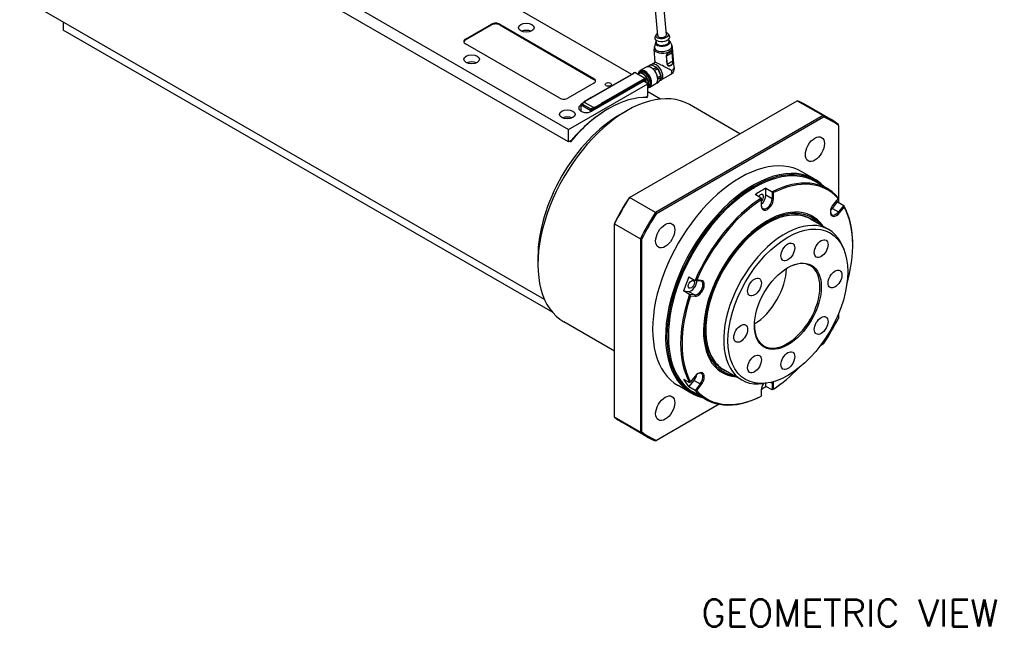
# Model space of a CAD drawing. Extents: x 0 to 1685, y -10 to 1188.
# Tile 10 of 23: x 1082 to 1337, y 813 to 972. Entities that reach past the tile are written whole.
import ezdxf

# ---------------------------------------------------------------- set-up
doc = ezdxf.new("R2010")
doc.units = 0
doc.header["$LTSCALE"] = 25.4
doc.layers.get('0').update_dxf_attribs({"linetype": 'CONTINUOUS'})
doc.layers.add('ATA-TEXT', color=7, linetype='CONTINUOUS', lineweight=25)
doc.styles.get("Standard").update_dxf_attribs({"font": 'simplex.shx'})

msp = doc.modelspace()

# ---------------------------------------------------------------- linework, layer by layer
for p, q in [((1224.2286506, 940.4184576), (1093.4138961, 1015.9443913)), ((1102.4295075, 1014.005212), (1224.2286506, 943.6844439)), ((1240.5481726, 957.9407644), (1186.2222749, 989.305836)), ((1218.0046697, 899.5728995), (1082.1262067, 978.0223667)), ((1247.3014324, 967.968698), (1246.5506195, 976.5209879)), ((1249.5428116, 968.1654706), (1248.7919986, 976.7177605)), ((1093.4138961, 971.5054162), (1093.4138961, 969.4040862)), ((1220.037578, 896.2978694), (1093.4138961, 969.4040862)), ((1197.5353696, 967.0566586), (1204.252884, 970.9350173)), ((1197.5353696, 966.8525344), (1204.252884, 970.7308932)), ((1204.252884, 970.9350173), (1204.252884, 970.7308932)), ((1206.3742044, 970.7308932), (1206.3742044, 970.9350173)), ((1206.3742044, 970.9350173), (1230.7693883, 956.8504513)), ((1206.3742044, 970.7308932), (1230.7693883, 956.6463271)), ((1197.5353696, 966.8525344), (1197.5353696, 967.0566586)), ((1246.7430243, 966.1963622), (1246.4193677, 965.0878591)), ((1246.7719896, 968.0938813), (1246.5820121, 967.4564591)), ((1246.9074564, 966.1673786), (1246.8523946, 966.7945717)), ((1250.042344, 968.3809886), (1250.3404792, 967.7864182)), ((1250.2446209, 966.4603512), (1250.1895591, 967.0875443)), ((1250.4014877, 966.5175419), (1250.9133377, 965.4823887)), ((1221.9305536, 951.7473477), (1197.5353696, 965.8319137)), ((1246.6558983, 961.0286408), (1246.3557814, 964.4471839)), ((1249.5539724, 962.7407465), (1251.0202602, 963.5873081)), ((1251.0202602, 963.5873081), (1251.2124831, 961.3977543)), ((1251.2369827, 961.4198683), (1251.0447599, 963.6094221)), ((1251.5409044, 959.6989293), (1251.0875819, 964.8625927)), ((1246.6597879, 961.0308864), (1245.7569559, 960.5096362)), ((1249.5140198, 962.7256489), (1249.7062426, 960.5360951)), ((1249.7461952, 960.5511927), (1249.5539724, 962.7407465)), ((1249.7461952, 960.5511927), (1251.2124831, 961.3977543)), ((1241.0681473, 958.3226216), (1241.35099, 958.4859209)), ((1241.0931473, 958.3201451), (1241.37599, 958.4834445)), ((1241.37599, 958.4834445), (1244.1337065, 956.8912761)), ((1241.40099, 958.4859209), (1244.1587065, 956.8937526)), ((1242.8862191, 958.4192028), (1242.4973104, 958.1946662)), ((1244.29792, 959.811599), (1242.7069298, 958.8930403)), ((1244.5868154, 959.9185416), (1245.2550917, 960.3043712)), ((1245.5811808, 960.3906296), (1244.7961698, 959.9374032)), ((1245.5811808, 960.3906296), (1246.9445604, 959.7715925)), ((1246.122935, 959.2972269), (1246.9445604, 959.7715925)), ((1247.3134995, 959.3697594), (1246.4913536, 958.8950932)), ((1247.3134995, 959.3697594), (1248.1212723, 957.6240672)), ((1248.1261592, 957.668551), (1247.3357599, 959.376697)), ((1230.0829922, 951.8986897), (1241.113858, 958.267363)), ((1230.0976369, 951.8902346), (1241.163858, 958.2793203)), ((1243.6740871, 956.1360168), (1230.2390582, 948.3792993)), ((1230.7693883, 956.8504513), (1230.7693883, 956.6463271)), ((1243.7801531, 956.7688016), (1232.6785496, 950.3592879)), ((1232.763932, 950.3269337), (1243.7801531, 956.687152)), ((1232.7846426, 950.0939421), (1243.6740871, 956.3809658)), ((1232.7992873, 950.1840468), (1243.7271201, 956.493234)), ((1232.7992873, 950.143222), (1243.6387317, 956.4013782)), ((1241.0431473, 958.2793203), (1241.0431473, 958.2265382)), ((1241.057792, 958.2349933), (1241.057792, 958.2589079)), ((1241.057792, 958.2589079), (1241.0785027, 958.2469506)), ((1241.163858, 958.2793203), (1241.0931473, 958.3201451)), ((1242.5223104, 958.151365), (1242.2513842, 957.9949456)), ((1243.6387317, 956.4013782), (1243.6740871, 956.3809658)), ((1243.6990871, 956.3834422), (1243.6637317, 956.4038546)), ((1244.7347472, 955.5236443), (1243.6740871, 956.1360168)), ((1243.7094424, 956.3605533), (1243.7094424, 956.1156044)), ((1243.7447978, 956.095192), (1243.7447978, 956.4830278)), ((1243.7447978, 956.4830278), (1243.7801531, 956.4626154)), ((1243.7801531, 956.7688016), (1243.7801531, 956.687152)), ((1243.8508638, 956.7279768), (1243.7801531, 956.7688016)), ((1243.7801531, 956.4626154), (1243.7801531, 956.687152)), ((1243.7801531, 956.687152), (1243.8155084, 956.6667396)), ((1243.8155084, 956.6667396), (1243.8155084, 956.0543671)), ((1244.1337065, 956.8912761), (1243.8508638, 956.7279768)), ((1243.8862191, 956.6667396), (1244.1690618, 956.8300389)), ((1243.8862191, 956.0135423), (1243.8862191, 956.6667396)), ((1244.1690618, 956.8300389), (1244.1690618, 955.850243)), ((1244.1837065, 955.8417879), (1244.1837065, 956.8504513)), ((1247.0349828, 955.6781913), (1247.6085153, 956.0093205)), ((1247.2999856, 957.1498971), (1248.1212723, 957.6240672)), ((1248.1641222, 957.1359757), (1247.3449734, 956.6630399)), ((1248.1641222, 957.1359757), (1247.6085153, 956.0093205)), ((1250.5480352, 957.7909395), (1248.1319559, 956.3960155)), ((1248.1642151, 957.2382872), (1248.1642151, 957.1566375)), ((1230.7693883, 955.6257064), (1224.0518739, 951.7473477)), ((1224.2286506, 943.6844439), (1244.7347472, 955.5236443)), ((1244.7347472, 952.257658), (1244.7347472, 955.5236443)), ((1244.8862191, 954.9551012), (1244.7347472, 954.8676488)), ((1248.0046697, 951.5344238), (1244.7347472, 953.4223144)), ((1246.79792, 955.4814719), (1245.2069298, 954.5629133)), ((1228.3462913, 950.8003464), (1228.1695146, 950.6982843)), ((1228.2445146, 950.8900263), (1228.2445146, 950.7415856)), ((1228.2591592, 950.8696138), (1228.2591592, 950.7500407)), ((1228.2591592, 950.8696138), (1228.3652253, 950.8083766)), ((1228.2695146, 950.9333275), (1230.0019262, 951.9335358)), ((1228.2945146, 950.9308511), (1230.0269262, 951.9310594)), ((1228.5066466, 950.8083766), (1228.2945146, 950.9308511)), ((1228.2945146, 950.6859021), (1228.5066466, 950.8083766)), ((1230.0269262, 951.9310594), (1230.0976369, 951.8902346)), ((1240.0006158, 926.0501293), (1283.4100042, 951.1125513)), ((1244.7347472, 952.257658), (1244.261535, 951.9844488)), ((1244.4252898, 952.0789927), (1244.6020665, 951.9769306)), ((1283.4100042, 951.1125513), (1290.1275186, 947.2341926)), ((1227.4081185, 948.4609489), (1227.4081185, 948.3807525)), ((1227.4106311, 950.0122924), (1227.4151895, 950.0149242)), ((1227.4106311, 950.0122924), (1227.4106311, 948.4813613)), ((1227.4151895, 950.110272), (1227.4151895, 948.4609489)), ((1227.4813418, 948.3404207), (1227.4813418, 948.3588869)), ((1227.6512157, 948.2608101), (1227.4813418, 948.3588869)), ((1227.4884129, 948.3588869), (1227.4884129, 950.0082099)), ((1227.4884129, 950.0082099), (1229.8147942, 948.6650731)), ((1227.4884129, 948.3588869), (1227.675873, 948.2506567)), ((1227.5401895, 950.3267784), (1228.1730501, 950.6921606)), ((1228.2980501, 950.6797784), (1227.6651895, 950.3143962)), ((1227.6651895, 950.3143962), (1229.9915709, 948.9712593)), ((1230.627967, 949.3386827), (1228.2945146, 950.6859021)), ((1230.6244314, 949.3366415), (1228.2980501, 950.6797784)), ((1229.8147942, 948.6650731), (1229.8147942, 948.192468)), ((1229.9915709, 948.9712593), (1230.6244314, 949.3366415)), ((1230.8012081, 949.0304553), (1230.1683476, 948.6650731)), ((1230.1683476, 948.6650731), (1230.1683476, 948.3404207)), ((1230.840099, 949.4611572), (1230.627967, 949.3386827)), ((1230.8012081, 948.7038567), (1230.8012081, 949.0304553)), ((1230.8047437, 949.0324965), (1230.9815204, 949.1345586)), ((1230.8047437, 949.0324965), (1230.8047437, 948.7058979)), ((1231.052231, 949.3386827), (1230.840099, 949.4611572)), ((1230.9108097, 949.3386827), (1231.0168757, 949.2774455)), ((1231.0168757, 949.1141462), (1230.9815204, 949.1345586)), ((1230.9815204, 948.80796), (1230.9815204, 949.0733214)), ((1231.0168757, 949.2774455), (1231.0168757, 949.1141462)), ((1231.052231, 949.0529089), (1231.0168757, 949.0733214)), ((1231.0168757, 948.8283724), (1231.0168757, 949.0733214)), ((1232.7492873, 950.3184786), (1231.052231, 949.3386827)), ((1231.052231, 948.8487848), (1231.052231, 949.0529089)), ((1231.0875864, 949.2774455), (1232.7846426, 950.2572414)), ((1232.7846426, 950.0939421), (1231.0875864, 949.1141462)), ((1231.0875864, 949.1141462), (1231.0875864, 949.2774455)), ((1232.6785496, 950.3592879), (1232.7492873, 950.3184786)), ((1232.728579, 950.3473448), (1232.7742873, 950.3209551)), ((1232.7846426, 950.2572414), (1232.7846426, 950.0939421)), ((1232.7992873, 950.2776538), (1232.7992873, 950.1143545)), ((1234.4816989, 948.9916717), (1234.6584756, 949.0937338)), ((1237.4869027, 947.4607406), (1239.2546697, 948.4813613)), ((1268.5726892, 942.5462235), (1255.5046697, 950.0910481)), ((1292.1728244, 946.2411872), (1285.45531, 950.1195459)), ((1290.1275186, 947.2341926), (1246.7181302, 922.1717705)), ((1246.959794, 921.9030469), (1290.2394082, 946.8905438)), ((1224.2286506, 940.4184576), (1224.2286506, 943.6844439)), ((1294.0554452, 944.6873537), (1294.0554452, 944.9664031)), ((1294.0554452, 944.6873537), (1294.0554452, 924.77106)), ((1224.9210373, 940.8182073), (1224.2286506, 940.4184576)), ((1224.7148847, 940.4950609), (1224.538108, 940.5971229)), ((1287.9583583, 930.7765519), (1284.5996011, 932.7157313)), ((1272.135135, 928.4771951), (1272.3119117, 928.5792572)), ((1275.3171155, 926.6400778), (1275.3171155, 928.4253017)), ((1275.3171155, 928.4253017), (1276.9081058, 927.506743)), ((1291.2438922, 928.3022978), (1288.0619117, 930.1394151)), ((1239.8887262, 925.9855298), (1240.0006158, 926.0501293)), ((1246.7181302, 922.1717705), (1240.0006158, 926.0501293)), ((1274.0796787, 925.8737499), (1272.4886884, 926.7923085)), ((1274.0796787, 925.8737499), (1274.0796787, 925.4511728)), ((1274.0796787, 925.4511728), (1274.0796787, 923.8844018)), ((1276.9081058, 925.7215191), (1275.3171155, 926.6400778)), ((1276.9081058, 927.506743), (1276.9081058, 925.7215191)), ((1276.9081058, 925.7215191), (1277.2616592, 925.7215191)), ((1277.2616592, 925.7215191), (1277.2616592, 927.2882901)), ((1293.9621458, 925.7966628), (1292.7870675, 924.3348456)), ((1292.5219025, 923.2177901), (1293.8608204, 924.8834267)), ((1292.5219025, 923.2177901), (1294.1128928, 922.2992315)), ((1293.8608204, 924.8834267), (1295.4518107, 923.964868)), ((1295.4518107, 923.964868), (1294.1128928, 922.2992315)), ((1294.3780578, 922.0714237), (1295.553136, 923.533241)), ((1291.516863, 917.7523932), (1286.8499582, 920.4468319)), ((1294.1128928, 922.2992315), (1294.3780578, 922.0714237)), ((1236.0726892, 919.3759597), (1236.0726892, 919.2467608)), ((1236.0726892, 919.2467608), (1242.7902036, 915.368402)), ((1236.0726892, 869.1219166), (1236.0726892, 919.2467608)), ((1242.7902036, 915.368402), (1242.7902036, 865.2435579)), ((1243.143757, 865.3184831), (1243.143757, 915.2934768)), ((1295.4551867, 912.6063406), (1295.1294542, 913.402983)), ((1297.7677558, 913.6781946), (1297.7677558, 913.8823187)), ((1216.2736993, 910.7183945), (1216.2736993, 908.677153)), ((1255.3591971, 905.4829312), (1256.9501873, 904.5643726)), ((1256.9501873, 904.5643726), (1258.2891053, 904.4447852)), ((1258.5542703, 904.5705309), (1257.3791921, 904.6754847)), ((1258.2891053, 904.4447852), (1258.5542703, 904.5705309)), ((1253.9449835, 901.8380075), (1255.2839014, 901.7184202)), ((1255.5359738, 900.9194489), (1253.9449835, 901.8380075)), ((1255.2839014, 901.7184202), (1256.8748917, 900.7998615)), ((1256.8748917, 900.7998615), (1255.5359738, 900.9194489)), ((1255.7882018, 900.5749455), (1256.9632801, 900.4699917)), ((1256.8748917, 900.7998615), (1256.9632801, 900.4699917)), ((1294.0554452, 895.8072588), (1294.0554452, 894.71236)), ((1236.0726892, 886.2545723), (1223.0046697, 893.7993968)), ((1250.0380481, 890.2039179), (1250.0380481, 889.9997937)), ((1290.2394082, 888.1027899), (1289.291198, 887.5553405)), ((1256.9632801, 879.7694473), (1255.7882018, 878.30763)), ((1269.016863, 878.78125), (1264.3499582, 881.4756887)), ((1255.9583583, 875.3509261), (1252.5996011, 877.2901055)), ((1253.9449835, 878.9986857), (1255.5359738, 878.0801271)), ((1255.3591971, 876.9867552), (1256.698115, 878.6523918)), ((1256.9501873, 876.0681966), (1255.3591971, 876.9867552)), ((1256.698115, 878.6523918), (1258.2891053, 877.7338331)), ((1258.2891053, 877.7338331), (1256.9501873, 876.0681966)), ((1257.3791921, 876.0442081), (1258.5542703, 877.5060254)), ((1258.2891053, 877.7338331), (1258.5542703, 877.5060254)), ((1275.4426371, 877.9435879), (1274.5898583, 877.8273593)), ((1275.3171155, 877.0898039), (1275.3171155, 877.9264801)), ((1276.9081058, 876.1712453), (1275.3171155, 877.0898039)), ((1276.5674817, 878.1531286), (1276.9081058, 877.9564692)), ((1276.9081058, 877.9564692), (1276.9081058, 876.1712453)), ((1276.9081058, 877.9564692), (1277.2616592, 877.9564692)), ((1277.2616592, 876.3896982), (1277.2616592, 877.9564692)), ((1259.7438922, 873.7426974), (1256.5619117, 875.5798147)), ((1274.0796787, 876.1193519), (1274.0796787, 874.5525808)), ((1274.0796787, 874.5382521), (1274.0796787, 874.5525808)), ((1263.1815509, 872.4809287), (1246.959794, 863.1152931)), ((1242.7902036, 865.2435579), (1236.0726892, 869.1219166)), ((1244.6728244, 863.9687738), (1237.95531, 867.8471326)), ((1246.7181302, 862.9757684), (1246.959794, 863.1152931))]:
    msp.add_line(p, q)
for centre, radius, start, end in [((1241.37599, 958.4426196), 0.05, 59.999999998, 119.999999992), ((1241.0931473, 958.2793203), 0.05, 120.000000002, 180), ((1244.1337065, 956.8504513), 0.05, 0, 60.000000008), ((1228.2945146, 950.8900263), 0.05, 120.000000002, 180), ((1227.6651895, 950.110272), 0.25, 120, 180), ((1232.7492873, 950.2776538), 0.05, 0, 59.999999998)]:
    msp.add_arc(centre, radius, start, end)
for centre, major_axis, ratio, start_param, end_param in [((1205.3135442, 970.3226449), (-1.5, 0), 0.5773502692, 3.926990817, 5.4977871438), ((1205.3135442, 970.1185207), (-1.5, 0), 0.5773502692, 3.926990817, 5.4977871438), ((1213.2684955, 968.1793414), (-2, 0), 0.5773502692, 4.0614168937, 5.3633610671), ((1248.422122, 968.0670843), (-1.6685823, -0.1464863), 0.5127827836, 5.4488115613, 10.2591517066), ((1198.5960298, 966.4442861), (-1.5, 0), 0.5773502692, 5.4977871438, 7.0685834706), ((1198.5960298, 966.240162), (-1.5, 0), 0.5773502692, 5.4977871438, 6.1650596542), ((1248.478433, 967.4256626), (-1.9176244, -0.1683499), 0.5127827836, 6.0827499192, 9.6252133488), ((1248.5887141, 966.1694826), (-1.8654078, -0.1637658), 0.5127827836, 6.0859233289, 9.622039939), ((1248.5835468, 966.228342), (-1.7707561, -0.1554562), 0.5127827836, 5.9418225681, 9.7661406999), ((1248.5835468, 966.228342), (-1.7681991, -0.1552317), 0.5127827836, 5.9459165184, 9.7620467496), ((1248.5760387, 966.3138649), (-1.6685823, -0.1464863), 0.5127827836, 0, 3.1415926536), ((1248.422122, 968.0670843), (1.1206896, 0.0983863), 0.5127827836, 3.1415926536, 6.2831853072), ((1248.6865695, 965.0548409), (-2.2914229, -0.201166), 0.5127827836, 6.0859233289, 9.622039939), ((1248.7216817, 964.6548883), (-2.3659002, -0.2077044), 0.5127827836, 0, 3.1415926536), ((1250.9497506, 963.6192828), (0.0998435, 0.0087653), 0.5127827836, 5.4505125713, 5.9226280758), ((1199.1263599, 960.0143755), (-2, 0), 0.5773502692, 4.0614168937, 5.3633610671), ((1249.1541646, 959.7286017), (2.4971955, -1.2994818), 0.0459580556, 0.8624998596, 3.112312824), ((1249.4835403, 962.7727659), (-0.0998435, -0.0087653), 0.5127827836, 1.8357098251, 2.3078253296), ((1251.1419734, 961.429729), (0.0998435, 0.0087653), 0.5127827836, 5.4505125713, 5.9226280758), ((1241.37599, 958.4426196), (-0.025, 0.0433013), 0.5773502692, 5.4977871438, 6.2831853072), ((1241.37599, 958.4426196), (0.025, 0.0433013), 0.5773502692, 0, 0.7853981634), ((1243.9569298, 956.7279768), (1.25, -2.1650635), 0.5773502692, 5.9533858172, 10.0714472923), ((1243.8508638, 956.6667396), (1.175, -2.0351597), 0.5773502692, 6.0586474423, 9.9976388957), ((1243.4973104, 956.4626154), (-1, 1.7320508), 0.5773502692, 3.4216303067, 6.5072605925), ((1243.4973104, 956.4626154), (0.975, -1.6887495), 0.5773502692, 0.3285241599, 3.1415926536), ((1243.8508638, 956.6667396), (1.025, -1.7753521), 0.5773502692, 6.1535399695, 9.6460924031), ((1245.54792, 957.6465355), (-1.25, 2.1650635), 0.5773502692, 3.1415926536, 6.2831853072), ((1246.4318035, 958.1568458), (-1.225, 2.1217622), 0.5773502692, 6.0110301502, 6.2445047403), ((1246.9444559, 958.4528258), (-1.1875, 2.0568103), 0.5773502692, 2.8530369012, 6.4323127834), ((1246.4318035, 958.1568458), (-1.225, 2.1217622), 0.5773502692, 4.963832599, 5.1973071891), ((1246.5025142, 958.1976707), (1.175, -2.0351597), 0.5773502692, 1.8309304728, 2.047024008), ((1246.9444559, 958.4528258), (0.725, -1.2557368), 0.5773502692, 0.9215635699, 1.9091933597), ((1249.6757579, 960.5832155), (0.0998524, 0.0087661), 0.5127827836, 4.9794168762, 5.4494038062), ((1229.7087281, 956.2380789), (1.5, 0), 0.5773502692, 5.4977871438, 7.0685834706), ((1229.7087281, 956.0339547), (1.5, 0), 0.5773502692, 0.118125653, 0.7853981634), ((1241.0931473, 958.2793203), (-0.05, 0), 0.5773502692, 0, 0.7853981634), ((1241.0931473, 958.2793203), (-0.025, -0.0433013), 0.5773502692, 3.926990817, 5.4977871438), ((1241.0931473, 958.2793203), (-0.025, 0.0433013), 0.5773502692, 5.4977871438, 6.2831853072), ((1241.163858, 958.2384955), (0.0707107, 0), 0.5773502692, 1.5707963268, 2.3561944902), ((1243.6387317, 956.3605533), (0.025, 0.0433013), 0.5773502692, 0, 0.7853981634), ((1243.6740871, 956.3401409), (0.025, 0.0433013), 0.5773502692, 5.4977871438, 7.0685834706), ((1243.7271201, 956.4319968), (0.0375, 0.0649519), 0.5773502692, 5.4977871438, 7.0685834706), ((1243.6917647, 956.4524092), (0.0375, 0.0649519), 0.5773502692, 5.4977871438, 5.7923026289), ((1243.8508638, 956.687152), (0.025, 0.0433013), 0.5773502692, 0.7853981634, 2.3561944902), ((1243.8508638, 956.687152), (-0.05, 0), 0.5773502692, 0.7853981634, 2.3561944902), ((1243.8508638, 956.687152), (0.025, -0.0433013), 0.5773502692, 0.7853981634, 2.3561944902), ((1244.1337065, 956.8504513), (0.025, 0.0433013), 0.5773502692, 0, 0.7853981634), ((1244.1337065, 956.8504513), (-0.025, 0.0433013), 0.5773502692, 3.926990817, 5.4977871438), ((1244.1337065, 956.8504513), (0.05, 0), 0.5773502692, 5.4977871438, 6.2831853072), ((1246.4318035, 958.1568458), (-1.225, 2.1217622), 0.5773502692, 3.9166350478, 4.1501096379), ((1246.5025142, 958.1976707), (1.175, -2.0351597), 0.5773502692, 0.7853981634, 0.9998264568), ((1239.2546697, 921.9452225), (-16.25, -28.1458256), 0.5773502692, 3.1415926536, 6.2831853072), ((1222.9912137, 952.3597201), (1.5, 0), 0.5773502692, 3.926990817, 5.4977871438), ((1234.6584756, 924.5988363), (15, 25.9807621), 0.5773502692, 0.297528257, 1.2732680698), ((1228.2945146, 950.481778), (-0.125, 0.2165064), 0.5773502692, 5.4977871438, 6.5215909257), ((1228.2980501, 950.4756542), (-0.125, 0.2165064), 0.5773502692, 5.4977871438, 6.2831853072), ((1228.2945146, 950.8900263), (-0.05, 0), 0.5773502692, 0, 0.7853981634), ((1228.2945146, 950.8900263), (-0.025, -0.0433013), 0.5773502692, 3.926990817, 5.4977871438), ((1228.2945146, 950.8900263), (-0.025, 0.0433013), 0.5773502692, 5.4977871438, 6.2831853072), ((1228.4712913, 950.58384), (-0.125, 0.2165064), 0.5773502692, 6.1412882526, 6.2831853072), ((1230.0269262, 951.8902346), (-0.025, 0.0433013), 0.5773502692, 5.4977871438, 6.2831853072), ((1261.70531, 908.9833392), (23.75, 41.1362067), 0.5773502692, 0, 0.0827877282), ((1234.4816989, 924.7008984), (-14.875, -25.7642558), 0.5773502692, 3.926990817, 4.3987805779), ((1228.8248447, 949.1957958), (-2, 0), 0.5773502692, 5.4977871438, 8.6393797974), ((1227.6581185, 948.4609489), (-0.25, 0), 0.5773502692, 6.0447796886, 7.0685834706), ((1227.6651895, 950.110272), (-0.25, 0), 0.5773502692, 0, 0.7853981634), ((1227.6651895, 948.4609489), (-0.25, 0), 0.5773502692, 0, 0.7853981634), ((1227.6651895, 950.110272), (-0.125, -0.2165064), 0.5773502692, 3.926990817, 5.4977871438), ((1227.6651895, 950.110272), (-0.125, 0.2165064), 0.5773502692, 5.4977871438, 6.2831853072), ((1229.9915709, 948.7671351), (0.125, 0.2165064), 0.5773502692, 0.7853981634, 2.3561944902), ((1229.9915709, 948.7671351), (-0.25, 0), 0.5773502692, 0.7853981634, 2.3561944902), ((1229.9915709, 948.7671351), (0.125, -0.2165064), 0.5773502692, 0.7853981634, 2.3561944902), ((1230.6244314, 949.1325174), (-0.125, 0.2165064), 0.5773502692, 3.926990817, 5.4977871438), ((1230.627967, 949.1345586), (0.125, -0.2165064), 0.5773502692, 0.7853981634, 2.3561944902), ((1230.8047437, 949.2366207), (-0.125, 0.2165064), 0.5773502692, 3.926990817, 4.854286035), ((1231.0345534, 949.10394), (0.0375, 0.0649519), 0.5773502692, 1.5707963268, 2.3561944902), ((1231.052231, 949.2978579), (0.025, 0.0433013), 0.5773502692, 0.7853981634, 2.3561944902), ((1231.052231, 949.2978579), (0.05, 0), 0.5773502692, 3.926990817, 5.4977871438), ((1231.052231, 949.1345586), (-0.05, 0), 0.5773502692, 0.7853981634, 2.3561944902), ((1231.052231, 949.0937338), (0.025, 0.0433013), 0.5773502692, 1.5437288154, 2.3561944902), ((1231.052231, 949.2978579), (0.025, -0.0433013), 0.5773502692, 0.7853981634, 2.3561944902), ((1231.0875864, 949.0733214), (0.025, 0.0433013), 0.5773502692, 0.7853981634, 2.3561944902), ((1232.6785766, 950.3184575), (0.0707107, 0.0000316), 0.5774281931, 0.785108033, 1.5709197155), ((1232.7492873, 950.2776538), (0.025, 0.0433013), 0.5773502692, 0, 0.7853981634), ((1232.7492873, 950.2776538), (-0.025, 0.0433013), 0.5773502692, 3.926990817, 5.4977871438), ((1232.7492873, 950.2776538), (0.05, 0), 0.5773502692, 5.4977871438, 6.2831853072), ((1232.7492873, 950.1143545), (0.05, 0), 0.5773502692, 5.4977871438, 6.2831853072), ((1237.4869027, 922.9658432), (15, 25.9807621), 0.5773502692, 0.7853981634, 2.3561944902), ((1223.8750972, 945.7256854), (-2, 0), 0.5773502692, 4.0614168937, 5.3633610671), ((1268.4228244, 905.1049805), (23.75, 41.1362067), 0.5773502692, 6.2003975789, 6.3659730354), ((1268.5996011, 905.0029184), (23.625, 40.9197003), 0.5773502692, 6.2023345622, 6.3640360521), ((1268.5996011, 905.0029184), (-16, -27.7128129), 0.5773502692, 3.1415926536, 6.2831853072), ((1271.9583583, 903.063739), (16, 27.7128129), 0.5773502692, 6.1061776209, 9.6017856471), ((1272.135135, 902.961677), (-15.875, -27.4963066), 0.5773502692, 3.0160190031, 6.4087589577), ((1272.3119117, 902.8596149), (-15.75, -27.2798002), 0.5773502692, 3.1415926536, 6.2831853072), ((1275.4938922, 901.0224976), (15.75, 27.2798002), 0.5773502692, 6.0849207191, 7.0050486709), ((1275.6706689, 900.9204355), (15.625, 27.0632939), 0.5773502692, 6.0934482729, 6.996521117), ((1272.135135, 902.961677), (-15.625, -27.0632939), 0.5773502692, 3.926990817, 5.4977871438), ((1273.902902, 901.9410562), (15.75, 27.2798002), 0.5773502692, 0.7218633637, 0.8489329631), ((1261.70531, 908.9833392), (23.75, 41.1362067), 0.5773502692, 1.4880085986, 1.653584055), ((1261.5285333, 909.0854013), (-23.625, -40.9197003), 0.5773502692, 4.6315382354, 4.7932397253), ((1275.4938922, 901.0224976), (-15.75, -27.2798002), 0.5773502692, 3.9905256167, 4.9106535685), ((1275.6706689, 900.9204355), (15.625, 27.0632939), 0.5773502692, 0.857460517, 1.760533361), ((1273.902902, 925.8235812), (0.5625, 0.9742786), 0.5773502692, 4.1510839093, 7.7365244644), ((1273.902902, 925.8235812), (1, 1.7320508), 0.5773502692, 4.0523186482, 5.4977871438), ((1275.4938922, 924.9050226), (-1, -1.7320508), 0.5773502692, 5.4977871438, 8.6393797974), ((1275.6706689, 924.8029605), (-1.125, -1.9485572), 0.5773502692, 5.4977871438, 8.6393797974), ((1273.902902, 901.9410562), (15.75, 27.2798002), 0.5773502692, 5.9578511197, 5.9843913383), ((1275.6706689, 900.9204355), (-11.6875, -20.2433438), 0.5773502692, 2.8671147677, 6.5576631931), ((1275.6706689, 900.9204355), (11.5000947, 19.9187484), 0.5773502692, 6.0742524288, 9.6337108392), ((1275.6706689, 900.9204355), (11.3, 19.5721741), 0.5773502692, 6.1890784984, 9.5188847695), ((1293.5825627, 923.2031347), (-1.125, -1.9485572), 0.5773502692, 4.4505895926, 7.5921822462), ((1291.8147957, 924.2237554), (1, 1.7320508), 0.5773502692, 4.0836221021, 4.4505895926), ((1275.4938922, 901.0224976), (15.75, 27.2798002), 0.5773502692, 5.4977871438, 5.9578511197), ((1275.6706689, 900.9204355), (15.625, 27.0632939), 0.5773502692, 5.1205345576, 5.9493235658), ((1268.4228244, 905.1049805), (-23.75, -41.1362067), 0.5773502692, 4.6296012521, 4.7951767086), ((1268.5996011, 905.0029184), (23.625, 40.9197003), 0.5773502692, 1.4899455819, 1.6516470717), ((1280.266863, 898.2668216), (11.25, 19.4855716), 0.5773502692, 5.8626509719, 9.8453122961), ((1275.2287272, 901.1755907), (11.6875, 20.2433438), 0.5773502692, 6.0087074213, 6.2642775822), ((1275.0044286, 901.3050896), (11.7194216, 20.2986337), 0.5773502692, 5.9991947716, 6.1107775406), ((1293.405786, 923.3051967), (-1, -1.7320508), 0.5773502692, 5.5584829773, 7.5921822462), ((1280.7971931, 897.9606354), (6, 10.3923048), 0.5773502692, 2.3665576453, 7.0582203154), ((1272.135135, 902.961677), (-6, -10.3923048), 0.5773502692, 0.807093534, 2.3344991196), ((1273.902902, 901.9410562), (15.75, 27.2798002), 0.5773502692, 1.7690609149, 1.8961305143), ((1255.9910082, 903.540882), (-1, -1.7320508), 0.5773502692, 0.2617993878, 2.4614534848), ((1257.5819985, 902.6223234), (1, 1.7320508), 0.5773502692, 3.4033920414, 6.544984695), ((1257.7587752, 902.5202613), (-1.125, -1.9485572), 0.5773502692, 0.2617993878, 3.4033920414), ((1275.4938922, 901.0224976), (-15.75, -27.2798002), 0.5773502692, 5.0377231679, 5.9578511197), ((1275.6706689, 900.9204355), (-15.625, -27.0632939), 0.5773502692, 5.0462507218, 5.9493235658), ((1268.5996011, 905.0029184), (-23.625, -40.9197003), 0.5773502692, 1.4899455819, 1.6516470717), ((1275.6706689, 900.9204355), (-15.625, -27.0632939), 0.5773502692, 0.857460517, 1.1626507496), ((1255.9910082, 879.6583571), (1, 1.7320508), 0.5773502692, 4.4505895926, 5.3411558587), ((1257.7587752, 878.6377363), (1.125, 1.9485572), 0.5773502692, 4.4505895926, 7.5921822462), ((1257.5819985, 878.7397984), (1, 1.7320508), 0.5773502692, 4.4505895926, 7.007887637), ((1275.2287272, 901.1755907), (-11.6875, -20.2433438), 0.5773502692, 0.018907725, 0.2744778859), ((1275.0044286, 901.3050896), (-11.7194216, -20.2986337), 0.5773502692, 0.1724077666, 0.2839905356), ((1273.902902, 901.9410562), (-15.75, -27.2798002), 0.5773502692, 5.9578511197, 6.0849207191), ((1275.6706689, 877.0379105), (-1.125, -1.9485572), 0.5773502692, 4.6364360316, 5.4977871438), ((1273.902902, 901.9410562), (-15.75, -27.2798002), 0.5773502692, 0.793780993, 0.8489329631), ((1275.4938922, 877.1399726), (-1, -1.7320508), 0.5773502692, 2.3561944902, 2.5338463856), ((1275.6706689, 877.0379105), (1.125, 1.9485572), 0.5773502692, 5.4977871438, 5.7118611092), ((1275.4938922, 901.0224976), (-15.75, -27.2798002), 0.5773502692, 6.0849207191, 7.0050486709), ((1275.6706689, 900.9204355), (-15.625, -27.0632939), 0.5773502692, 6.0934482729, 6.996521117), ((1261.70531, 908.9833392), (-23.75, -41.1362067), 0.5773502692, 6.2003975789, 6.2831853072), ((1268.4228244, 905.1049805), (-23.75, -41.1362067), 0.5773502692, 6.2003975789, 6.3659730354), ((1268.5996011, 905.0029184), (-23.625, -40.9197003), 0.5773502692, 6.2023345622, 6.3640360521)]:
    msp.add_ellipse(centre, major_axis=major_axis, ratio=ratio, start_param=start_param, end_param=end_param)
for centre, major_axis in [((1213.2684955, 970.0164587), (2, 0)), ((1199.1263599, 961.8514928), (2, 0)), ((1234.4816989, 955.3195202), (0.8105, 0)), ((1223.8750972, 947.5628027), (2, 0)), ((1287.9746011, 938.5614028), (-1.75, -3.0310889)), ((1280.9739698, 897.8585733), (-10.9613249, -18.9855716)), ((1249.2246011, 916.1890799), (1.75, 3.0310889)), ((1289.5989698, 912.7975115), (1.26325, 2.1880132)), ((1280.9739698, 911.9431393), (1.26325, 2.1880132)), ((1280.9739698, 897.8585733), (6.125, 10.6088112)), ((1293.1715618, 904.9008563), (-1.26325, -2.1880132)), ((1272.3489698, 902.8382194), (1.26325, 2.1880132)), ((1255.9910082, 903.540882), (0.5625, 0.9742786)), ((1289.5989698, 892.8789272), (-1.26325, -2.1880132)), ((1268.7763778, 890.8162903), (1.26325, 2.1880132)), ((1272.3489698, 882.9196351), (-1.26325, -2.1880132)), ((1280.9739698, 883.7740073), (-1.26325, -2.1880132)), ((1249.2246011, 871.444434), (1.75, 3.0310889))]:
    msp.add_ellipse(centre, major_axis=major_axis, ratio=0.5773502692)
for points, knots in [([(1246.881952, 966.4578915), (1246.8564106, 966.4253597), (1246.8335528, 966.3920118), (1246.7829512, 966.3056202), (1246.7591377, 966.2515494), (1246.7430243, 966.1963622)], [8.23907116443, 8.23907116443, 8.23907116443, 8.23907116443, 8.33803078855, 8.33803078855, 8.48993968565, 8.48993968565, 8.48993968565, 8.48993968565]), ([(1246.4193677, 965.0878591), (1246.4078934, 965.0485602), (1246.3976149, 965.008276), (1246.3797961, 964.9260249), (1246.3722568, 964.8840581), (1246.36022, 964.7988305), (1246.3557235, 964.7555701), (1246.3500013, 964.6682331), (1246.3487764, 964.6241574), (1246.3497262, 964.5357318), (1246.3519011, 964.4913833), (1246.3557814, 964.4471839)], [2.20675437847, 2.20675437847, 2.20675437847, 2.20675437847, 2.24620677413, 2.24620677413, 2.28565916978, 2.28565916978, 2.32511156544, 2.32511156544, 2.36456396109, 2.36456396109, 2.40401635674, 2.40401635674, 2.40401635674, 2.40401635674]), ([(1251.0447599, 963.6094221), (1251.0342502, 963.7291349), (1250.9837433, 963.9129485), (1250.7574074, 963.9588164), (1250.27392, 963.6921063), (1249.7370472, 963.3083229), (1249.5316203, 962.942785), (1249.5061375, 962.8154336), (1249.5140198, 962.7256489)], [0, 0, 0, 0, 0.1428571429, 0.2857142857, 0.5714285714, 0.8571428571, 0.8928571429, 1, 1, 1, 1]), ([(1249.5539724, 962.7407465), (1249.546674, 962.8238804), (1249.5705545, 962.9424526), (1249.762937, 963.2851479), (1250.2682637, 963.6506378), (1250.7354011, 963.9064468), (1250.9602421, 963.8677777), (1251.010529, 963.6981534), (1251.0202602, 963.5873081)], [0, 0, 0, 0, 0.1071428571, 0.1428571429, 0.4285714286, 0.7142857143, 0.8571428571, 1, 1, 1, 1]), ([(1251.0875819, 964.8625927), (1251.0837016, 964.9067922), (1251.078116, 964.9508413), (1251.0636441, 965.0380797), (1251.0547582, 965.0812678), (1251.0339061, 965.1662719), (1251.0219407, 965.208087), (1250.9952381, 965.2899137), (1250.9805018, 965.3299248), (1250.9486243, 965.4078131), (1250.931484, 965.4456902), (1250.9133377, 965.4823887)], [5.54560901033, 5.54560901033, 5.54560901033, 5.54560901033, 5.58506140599, 5.58506140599, 5.62451380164, 5.62451380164, 5.6639661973, 5.6639661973, 5.70341859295, 5.70341859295, 5.7428709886, 5.7428709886, 5.7428709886, 5.7428709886]), ([(1251.2124831, 961.3977543), (1251.2222143, 961.2869091), (1251.2099536, 961.0145228), (1251.0782295, 960.6384575), (1250.7746146, 960.2735375), (1250.3170711, 960.100012), (1249.8698457, 960.2423334), (1249.7559264, 960.4403474), (1249.7461952, 960.5511927)], [0, 0, 0, 0, 0.1428571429, 0.2857142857, 0.4285714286, 0.7142857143, 0.8571428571, 1, 1, 1, 1]), ([(1250.7137564, 960.2252534), (1250.7656283, 960.2554341), (1250.913919, 960.3614057), (1251.1081163, 960.6035155), (1251.2381275, 961.0066115), (1251.2474924, 961.3001554), (1251.2369827, 961.4198683)], [0, 0, 0, 0, 0.1424424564, 0.4282949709, 0.7141474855, 1, 1, 1, 1]), ([(1246.79792, 955.4814719), (1246.9314665, 955.5585751), (1247.0445248, 955.6703458), (1247.2218166, 955.9530661), (1247.2839098, 956.1262956), (1247.3512456, 956.5203999), (1247.3538469, 956.7432764), (1247.2977478, 957.2119528), (1247.2386974, 957.4578253), (1247.0658079, 957.9467274), (1246.9521707, 958.1896717), (1246.6819055, 958.6490414), (1246.5253902, 958.8654205), (1246.1843647, 959.2506493), (1245.9998823, 959.4193664), (1245.619857, 959.6919071), (1245.4243242, 959.7955403), (1245.0414639, 959.9240942), (1244.8538218, 959.9495401), (1244.5417417, 959.9182349), (1244.4125293, 959.8777687), (1244.29792, 959.811599)], [3.8206092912, 3.8206092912, 3.8206092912, 3.8206092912, 4.1173792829, 4.1173792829, 4.4283256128, 4.4283256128, 4.7534052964, 4.7534052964, 5.0800730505, 5.0800730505, 5.4056123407, 5.4056123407, 5.7306839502, 5.7306839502, 6.0563075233, 6.0563075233, 6.3830417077, 6.3830417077, 6.7075146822, 6.7075146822, 6.9622019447, 6.9622019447, 6.9622019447, 6.9622019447]), ([(1249.7064413, 960.5361407), (1249.7169474, 960.4164686), (1249.8391708, 960.2007017), (1250.2567666, 960.058435), (1250.5571601, 960.1343507), (1250.7137564, 960.2252534)], [0, 0, 0, 0, 0.2855765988, 0.5711531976, 1, 1, 1, 1]), ([(1251.5409898, 959.7001964), (1251.5593934, 959.4933551), (1251.5442154, 959.2810082), (1251.4511221, 958.8724264), (1251.3709414, 958.6711968), (1251.1524613, 958.3084359), (1251.0112429, 958.1427651), (1250.7564759, 957.9244941), (1250.6551055, 957.8525514), (1250.548453, 957.7908804)], [0, 0, 0, 0, 0.12466310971, 0.12466310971, 0.25143188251, 0.25143188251, 0.37879637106, 0.37879637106, 0.45278450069, 0.45278450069, 0.45278450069, 0.45278450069]), ([(1250.8240494, 958.9703973), (1250.8903943, 958.6894378), (1250.9089152, 958.1830207), (1250.6990108, 957.8779393), (1250.548453, 957.7908804)], [0, 0, 0, 0, 0.14285714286, 0.28376971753, 0.28376971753, 0.28376971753, 0.28376971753]), ([(1251.5410992, 959.6989453), (1251.5520844, 959.5711467), (1251.4476968, 959.2956303), (1251.0794959, 959.0674693), (1250.8240494, 958.9703973)], [0.73478586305, 0.73478586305, 0.73478586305, 0.73478586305, 0.85714285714, 1, 1, 1, 1]), ([(1228.3652253, 950.8083766), (1228.3806411, 950.8128268), (1228.4034118, 950.8162619), (1228.453619, 950.8168244), (1228.4811889, 950.8139907), (1228.5066466, 950.8083766)], [-0.032701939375, -0.032701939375, -0.032701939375, -0.032701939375, -0.016350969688, -0.016350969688, 0, 0, 0, 0]), ([(1230.9108097, 949.3386827), (1230.8953938, 949.3609336), (1230.8831522, 949.384583), (1230.8602588, 949.4273502), (1230.849823, 949.4464592), (1230.840099, 949.4611572)], [-0.032701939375, -0.032701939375, -0.032701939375, -0.032701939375, -0.016350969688, -0.016350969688, 0, 0, 0, 0]), ([(1286.8499582, 920.4468319), (1286.4992514, 920.6493126), (1286.1319876, 920.8231182), (1284.4425662, 921.4611818), (1282.957759, 921.6086365), (1279.7916825, 921.1921051), (1278.112992, 920.633386), (1274.7284511, 918.8684176), (1273.0233942, 917.6642733), (1269.7567295, 914.7306291), (1268.1957076, 913.0015725), (1265.3763166, 909.1929277), (1264.1185338, 907.1138818), (1262.0343402, 902.8169044), (1261.2083125, 900.5997078), (1260.0716669, 896.2529081), (1259.761126, 894.1240365), (1259.6855097, 890.1712163), (1259.9203106, 888.3479545), (1260.9085012, 885.1889876), (1261.662178, 883.8548511), (1263.1485866, 882.2917418), (1263.7227713, 881.8377953), (1264.3499582, 881.4756887)], [5.4977871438, 5.4977871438, 5.4977871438, 5.4977871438, 5.5921477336, 5.5921477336, 5.9147492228, 5.9147492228, 6.2348374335, 6.2348374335, 6.5540955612, 6.5540955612, 6.8734175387, 6.8734175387, 7.1928511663, 7.1928511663, 7.5122970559, 7.5122970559, 7.8316495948, 7.8316495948, 8.1508940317, 8.1508940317, 8.4706299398, 8.4706299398, 8.6393797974, 8.6393797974, 8.6393797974, 8.6393797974]), ([(1267.0971687, 879.889586), (1267.0322834, 879.8937469), (1266.9676711, 879.8985662), (1265.7595125, 880.0014096), (1264.7047353, 880.3067615), (1263.7625202, 880.8093868)], [3.64867570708, 3.64867570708, 3.64867570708, 3.64867570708, 3.66246411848, 3.66246411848, 3.90761584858, 3.90761584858, 3.90761584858, 3.90761584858])]:
    msp.add_open_spline(points, degree=3, knots=knots)
for points, degree in [([(1250.4014877, 966.5175419), (1250.3594046, 966.6026495), (1250.2972445, 966.6809374), (1250.2191165, 966.750864)], 3), ([(1246.9445604, 959.7715925), (1246.9767641, 959.7523291), (1247.0081175, 959.7335515)], 2), ([(1247.3357599, 959.376697), (1247.3247035, 959.373368), (1247.3134995, 959.3697594)], 2), ([(1248.1212723, 957.6240672), (1248.1237895, 957.6464488), (1248.1261592, 957.668551)], 2), ([(1250.548453, 957.7908804), (1250.5483575, 957.7908252), (1250.5482619, 957.79077), (1250.5481664, 957.7907148)], 3), ([(1290.1275186, 947.2341926), (1290.1648509, 947.1196511), (1290.2021477, 947.005101), (1290.2394082, 946.8905438)], 3), ([(1276.9081058, 927.506743), (1277.0261387, 927.4341234), (1277.143993, 927.3613055), (1277.2616592, 927.2882901)], 3), ([(1293.9621458, 925.7966628), (1293.9874908, 925.856905), (1294.0126406, 925.9169503), (1294.0375971, 925.9767986)], 3), ([(1295.4518107, 923.964868), (1295.4858707, 923.82106), (1295.519648, 923.677182), (1295.553136, 923.533241)], 3), ([(1246.959794, 921.9030469), (1246.8792148, 921.992594), (1246.7986599, 922.0821691), (1246.7181302, 922.1717705)], 3), ([(1287.1332736, 921.2887192), (1288.0906471, 920.6922901), (1288.9202392, 919.8769265), (1289.5971687, 918.8607292)], 3), ([(1242.7902036, 915.368402), (1242.9080656, 915.343462), (1243.0259173, 915.3184869), (1243.143757, 915.2934768)], 3), ([(1256.9501873, 904.5643726), (1257.0931768, 904.6014879), (1257.2361809, 904.6385263), (1257.3791921, 904.6754847)], 3), ([(1255.7882018, 900.5749455), (1255.7040237, 900.6896206), (1255.6199467, 900.804458), (1255.5359738, 900.9194489)], 3), ([(1255.5359738, 878.0801271), (1255.6199467, 878.1557888), (1255.7040237, 878.2316236), (1255.7882018, 878.30763)], 3), ([(1257.3791921, 876.0442081), (1257.2361809, 876.0519006), (1257.0931768, 876.0598985), (1256.9501873, 876.0681966)], 3), ([(1277.2616592, 876.3896982), (1277.143993, 876.3166828), (1277.0261387, 876.2438649), (1276.9081058, 876.1712453)], 3), ([(1243.143757, 865.3184831), (1243.0259173, 865.293473), (1242.9080656, 865.2684979), (1242.7902036, 865.2435579)], 3)]:
    msp.add_open_spline(points, degree=degree)
msp.add_rational_spline([(1224.7148847, 940.4950609), (1224.8170268, 940.6580985), (1224.9210373, 940.8182073)], [1, 1.00004107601, 1], degree=2)

# ---------------------------------------------------------------- texts
at = {"layer": 'ATA-TEXT', "insert": (1258.60265, 812.5538952), "char_height": 7, "attachment_point": 7}
msp.add_mtext('GEOMETRIC VIEW ( NS )', dxfattribs=at)

doc.saveas('drawing.dxf')
